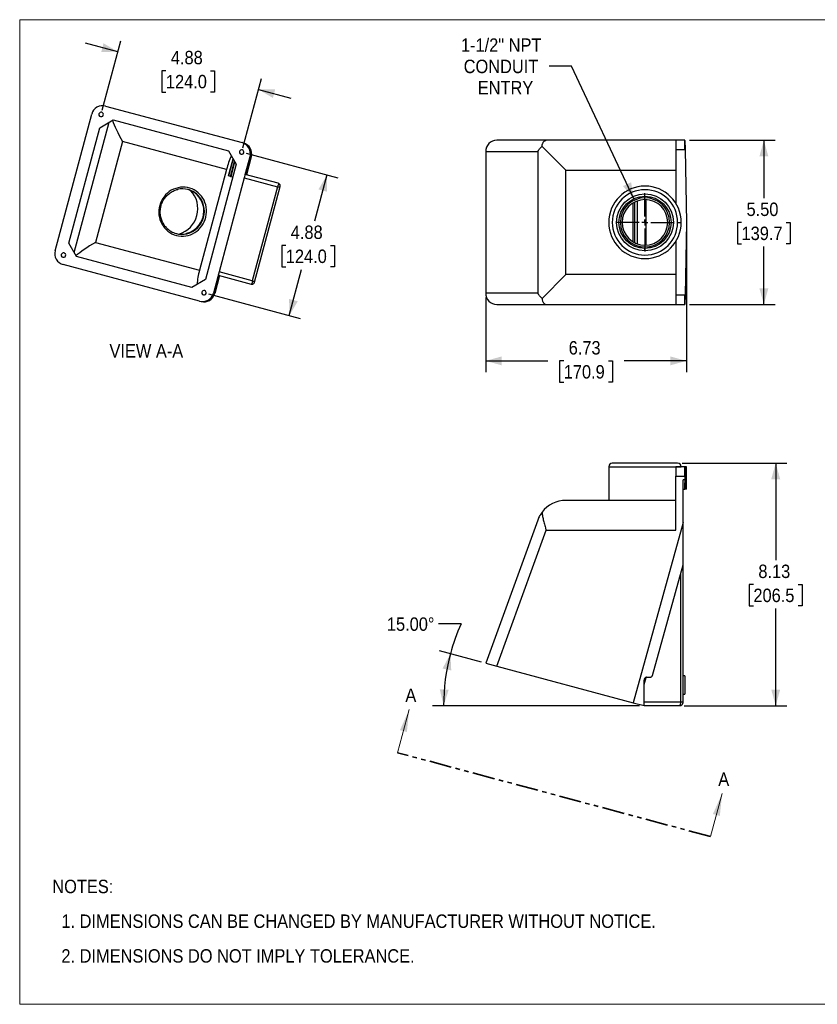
# Model space of a CAD drawing. Header units: inches. Extents: x 0 to 51, y 0 to 33.
# Tile 1 of 2: x 0 to 26.7, y 0 to 33. Entities that reach past the tile are written whole.
import ezdxf

# ---------------------------------------------------------------- set-up
doc = ezdxf.new("R2010")
doc.units = ezdxf.units.IN
doc.header["$LTSCALE"] = 3
doc.header["$MEASUREMENT"] = 0
for name, pattern in [('SLD-Center', [0.75, 0.6, -0.05, 0.05, -0.05]), ('SLD-Dashed', [0.2, 0.1, 0.1]), ('SLD-Phantom', [0.5, 0.25, -0.05, 0.05, -0.05, 0.05, -0.05]), ('SLD-Solid', [0])]:
    doc.linetypes.add(name, pattern=pattern)
doc.layers.add('CENTER', color=40, linetype='SLD-Center')
doc.layers.add('SLD-DEFPOINTS', color=7, linetype='Continuous')
doc.layers.add('DIMENSIONS', color=140, linetype='SLD-Solid', lineweight=25)
doc.layers.add('TEXT', color=140, linetype='SLD-Solid', lineweight=25)
doc.styles.add('SLDTEXTSTYLE0', font='GOTHIC.TTF', dxfattribs={"width": 0.913})
doc.dimstyles.new('SLDDIMSTYLE0', dxfattribs={"dimtxt": 0.45, "dimasz": 0.54, "dimexe": 0, "dimexo": 0.0625, "dimgap": 0.1125, "dimtad": 0, "dimtih": 1, "dimtoh": 1, "dimdec": 4, "dimlfac": 3, "dimzin": 4, "dimdsep": 46, "dimtxsty": 'SLDTEXTSTYLE0', "dimsah": 1, "dimcen": 0.09, "dimazin": 1, "dimtfac": 1, "dimtofl": 0, "dimtmove": 0, "dimatfit": 3, "dimfxl": 0, "dimfrac": 2, "dimtolj": 1, "dimtzin": 12, "dimarcsym": 0})
doc.dimstyles.new('SLDDIMSTYLE1', dxfattribs={"dimtxt": 0.45, "dimasz": 0.54, "dimexe": 0, "dimexo": 0.0625, "dimgap": 0.1125, "dimtad": 0, "dimtih": 1, "dimtoh": 1, "dimrnd": 1e-09, "dimzin": 12, "dimdsep": 46, "dimtxsty": 'SLDTEXTSTYLE0', "dimsah": 1, "dimcen": 0.09, "dimadec": 0, "dimazin": 3, "dimtfac": 1, "dimtofl": 0, "dimtmove": 0, "dimatfit": 3, "dimfxl": 0, "dimfrac": 2, "dimtolj": 1, "dimtzin": 12, "dimarcsym": 0})
doc.dimstyles.new('SLDDIMSTYLE3', dxfattribs={"dimtxt": 0.45, "dimasz": 0.54, "dimexe": 0, "dimexo": 0.0625, "dimgap": 0.1125, "dimtad": 0, "dimtih": 1, "dimtoh": 1, "dimrnd": 1e-09, "dimzin": 4, "dimdsep": 46, "dimtxsty": 'SLDTEXTSTYLE0', "dimsah": 1, "dimcen": 0.09, "dimadec": 0, "dimazin": 1, "dimtfac": 1, "dimtofl": 0, "dimtmove": 0, "dimatfit": 3, "dimfxl": 0, "dimfrac": 2, "dimtolj": 1, "dimtzin": 12, "dimarcsym": 0})
doc.dimstyles.new('SLDDIMSTYLE4', dxfattribs={"dimtxt": 0.45, "dimasz": 0.54, "dimexe": 0, "dimexo": 0.0625, "dimgap": 0.1125, "dimtad": 0, "dimtih": 1, "dimtoh": 1, "dimrnd": 1e-09, "dimzin": 12, "dimdsep": 46, "dimtxsty": 'SLDTEXTSTYLE0', "dimsah": 1, "dimcen": 0, "dimadec": 0, "dimazin": 3, "dimtfac": 1, "dimtofl": 0, "dimtmove": 0, "dimatfit": 3, "dimfxl": 0, "dimfrac": 2, "dimtolj": 1, "dimtzin": 12, "dimarcsym": 0})
doc.dimstyles.new('SLDDIMSTYLE5', dxfattribs={"dimtxt": 0.45, "dimasz": 0.54, "dimexe": 0, "dimexo": 0.0625, "dimgap": 0.1125, "dimtad": 0, "dimtih": 1, "dimtoh": 1, "dimrnd": 1e-09, "dimzin": 12, "dimdsep": 46, "dimtxsty": 'SLDTEXTSTYLE0', "dimsah": 1, "dimcen": 0.09, "dimadec": 0, "dimazin": 3, "dimtfac": 1, "dimtmove": 0, "dimatfit": 0, "dimfxl": 0, "dimfrac": 2, "dimtolj": 1, "dimtzin": 12, "dimarcsym": 0})

# ---------------------------------------------------------------- blocks, each defined once
blk = doc.blocks.new('Block2')
at = {"color": 7, "linetype": 'SLD-Solid', "lineweight": 18}
for p, q in [((51, 33), (0, 33)), ((0, 0), (0, 33)), ((51, 0), (51, 33)), ((51, 0), (0, 0))]:
    blk.add_line(p, q, dxfattribs=at)
blk = doc.blocks.new('SW_NOTE_0_2')
at = {"layer": 'TEXT', "color": 0, "char_height": 0.45, "attachment_point": 1, "style": 'SLDTEXTSTYLE0'}
for s, insert in [('NOTES:', (0, 0.575)), ('  1. DIMENSIONS CAN BE CHANGED BY MANUFACTURER WITHOUT NOTICE.', (0, -0.589)), ('  2. DIMENSIONS DO NOT IMPLY TOLERANCE.', (0, -1.753))]:
    blk.add_mtext(s, dxfattribs=dict(at, insert=insert))
blk = doc.blocks.new('_D')
at = {"layer": 'DIMENSIONS'}
for p, q in [((14.799, 12.75), (14.049, 12.75)), ((15.482, 11.471), (14.082, 11.846)), ((20.787, 10.009), (13.84, 10.009))]:
    blk.add_line(p, q, dxfattribs=at)
for start, end in [(155.9402, 165), (165, 180)]:
    blk.add_arc((20.937, 10.009), 6.722, start, end, dxfattribs=at)
for points in [[(14.444, 11.749), (14.179, 11.255), (14.471, 11.189)], [(14.215, 10.009), (14.386, 10.543), (14.086, 10.555)]]:
    blk.add_solid(points, dxfattribs=at)
at = {"layer": 'DIMENSIONS', "insert": (12.313, 12.968), "char_height": 0.45, "attachment_point": 1, "style": 'SLDTEXTSTYLE0'}
blk.add_mtext('15.00°', dxfattribs=at)
blk = doc.blocks.new('_D_1')
at = {"layer": 'DIMENSIONS'}
for p, q in [((22.212, 18.139), (25.726, 18.139)), ((25.351, 18.139), (25.351, 14.883)), ((24.603, 14.071), (24.465, 14.071)), ((24.465, 14.071), (24.465, 13.356)), ((26.099, 14.071), (26.236, 14.071)), ((26.236, 14.071), (26.236, 13.356)), ((24.465, 13.356), (24.603, 13.356)), ((25.351, 10.009), (25.351, 13.265)), ((26.236, 13.356), (26.099, 13.356)), ((22.277, 10.009), (25.726, 10.009))]:
    blk.add_line(p, q, dxfattribs=at)
for points in [[(25.351, 18.139), (25.201, 17.599), (25.501, 17.599)], [(25.351, 10.009), (25.501, 10.549), (25.201, 10.549)]]:
    blk.add_solid(points, dxfattribs=at)
at = {"layer": 'DIMENSIONS', "char_height": 0.45, "attachment_point": 1, "style": 'SLDTEXTSTYLE0'}
for s, insert in [('8.13', (24.769, 14.737)), ('206.5', (24.603, 13.931))]:
    blk.add_mtext(s, dxfattribs=dict(at, insert=insert))
blk = doc.blocks.new('SW_PROJECTIONARROW_0')
at = {"color": 0, "linetype": 'SLD-Dashed', "lineweight": 18}
for p, q in [((12.673, 8.432), (13.062, 9.881)), ((23.167, 5.621), (23.555, 7.07))]:
    blk.add_line(p, q, dxfattribs=at)
at = {"color": 0, "linetype": 'SLD-Phantom', "lineweight": 35}
blk.add_line((23.167, 5.621), (12.673, 8.432), dxfattribs=at)
at = {"color": 0, "linetype": 'SLD-Solid', "lineweight": 25}
for points in [[(13.062, 9.881), (12.752, 9.188), (12.983, 9.126)], [(23.555, 7.07), (23.245, 6.376), (23.477, 6.314)]]:
    blk.add_solid(points, dxfattribs=at)
at = {"color": 0, "linetype": 'SLD-Solid', "lineweight": 25, "char_height": 0.45, "attachment_point": 1, "style": 'SLDTEXTSTYLE0'}
for insert in [(12.932, 10.584), (23.425, 7.772)]:
    blk.add_mtext('A', dxfattribs=dict(at, insert=insert))
blk = doc.blocks.new('_D_5')
at = {"layer": 'DIMENSIONS'}
for p, q in [((22.355, 26.057), (22.355, 21.19)), ((15.627, 23.687), (15.627, 21.19)), ((15.627, 21.565), (17.711, 21.565)), ((18.243, 21.562), (18.106, 21.562)), ((18.106, 21.562), (18.106, 20.847)), ((19.739, 21.562), (19.876, 21.562)), ((19.876, 21.562), (19.876, 20.847)), ((22.355, 21.565), (20.271, 21.565)), ((18.106, 20.847), (18.243, 20.847)), ((19.876, 20.847), (19.739, 20.847))]:
    blk.add_line(p, q, dxfattribs=at)
for points in [[(15.627, 21.565), (16.167, 21.415), (16.167, 21.715)], [(22.355, 21.565), (21.815, 21.715), (21.815, 21.415)]]:
    blk.add_solid(points, dxfattribs=at)
at = {"layer": 'DIMENSIONS', "char_height": 0.45, "attachment_point": 1, "style": 'SLDTEXTSTYLE0'}
for s, insert in [('6.73', (18.409, 22.228)), ('170.9', (18.243, 21.422))]:
    blk.add_mtext(s, dxfattribs=dict(at, insert=insert))
blk = doc.blocks.new('_D_6')
at = {"layer": 'DIMENSIONS'}
for p, q in [((22.457, 28.957), (25.329, 28.957)), ((24.954, 28.957), (24.954, 27.016)), ((24.205, 26.203), (24.068, 26.203)), ((24.068, 26.203), (24.068, 25.489)), ((25.702, 26.203), (25.839, 26.203)), ((25.839, 26.203), (25.839, 25.489)), ((24.068, 25.489), (24.205, 25.489)), ((25.839, 25.489), (25.702, 25.489)), ((24.954, 23.457), (24.954, 25.398)), ((22.457, 23.457), (25.329, 23.457))]:
    blk.add_line(p, q, dxfattribs=at)
for points in [[(24.954, 28.957), (24.804, 28.417), (25.104, 28.417)], [(24.954, 23.457), (25.104, 23.997), (24.804, 23.997)]]:
    blk.add_solid(points, dxfattribs=at)
at = {"layer": 'DIMENSIONS', "char_height": 0.45, "attachment_point": 1, "style": 'SLDTEXTSTYLE0'}
for s, insert in [('5.50', (24.372, 26.87)), ('139.7', (24.205, 26.064))]:
    blk.add_mtext(s, dxfattribs=dict(at, insert=insert))
blk = doc.blocks.new('_D_7')
at = {"layer": 'DIMENSIONS'}
for p, q in [((18.507, 31.442), (17.759, 31.442)), ((20.595, 26.999), (18.507, 31.442))]:
    blk.add_line(p, q, dxfattribs=at)
blk.add_solid([(20.595, 26.999), (20.501, 27.551), (20.229, 27.424)], dxfattribs=at)
at = {"layer": 'DIMENSIONS', "char_height": 0.45, "attachment_point": 1, "style": 'SLDTEXTSTYLE0'}
for s, insert in [('1-1/2" NPT', (14.797, 32.374)), ('CONDUIT', (14.888, 31.659)), ('ENTRY', (15.36, 30.945))]:
    blk.add_mtext(s, dxfattribs=dict(at, insert=insert))
blk = doc.blocks.new('SW_CENTERMARKSYMBOL_2')
at = {"layer": 'CENTER', "color": 0}
for p, q in [((0, 0.2), (0, 0.975)), ((-0.2, 0), (-0.975, 0)), ((0, 0), (-0.1, 0)), ((0, 0), (0, 0.1)), ((0, 0), (0, -0.1)), ((0, 0), (0.1, 0)), ((0.2, 0), (0.975, 0)), ((0, -0.2), (0, -0.975))]:
    blk.add_line(p, q, dxfattribs=at)
blk = doc.blocks.new('_D_8')
at = {"layer": 'DIMENSIONS'}
for p, q in [((3.294, 31.925), (2.207, 32.216)), ((2.77, 29.969), (3.391, 32.287)), ((4.903, 31.29), (4.766, 31.29)), ((4.766, 31.29), (4.766, 30.575)), ((6.399, 31.29), (6.536, 31.29)), ((6.536, 31.29), (6.536, 30.575)), ((7.484, 28.706), (8.105, 31.024)), ((4.766, 30.575), (4.903, 30.575)), ((6.536, 30.575), (6.399, 30.575)), ((8.008, 30.662), (9.095, 30.37))]:
    blk.add_line(p, q, dxfattribs=at)
for points in [[(3.294, 31.925), (2.811, 32.209), (2.734, 31.92)], [(8.008, 30.662), (8.491, 30.377), (8.568, 30.667)]]:
    blk.add_solid(points, dxfattribs=at)
at = {"layer": 'DIMENSIONS', "char_height": 0.45, "attachment_point": 1, "style": 'SLDTEXTSTYLE0'}
for s, insert in [('4.88', (5.069, 31.956)), ('124.0', (4.903, 31.15))]:
    blk.add_mtext(s, dxfattribs=dict(at, insert=insert))
blk = doc.blocks.new('_D_9')
at = {"layer": 'DIMENSIONS'}
for p, q in [((7.59, 28.522), (10.665, 27.698)), ((10.303, 27.795), (9.889, 26.247)), ((8.924, 25.435), (8.786, 25.435)), ((8.786, 25.435), (8.786, 24.72)), ((10.42, 25.435), (10.557, 25.435)), ((10.557, 25.435), (10.557, 24.72)), ((8.786, 24.72), (8.924, 24.72)), ((9.04, 23.081), (9.455, 24.629)), ((10.557, 24.72), (10.42, 24.72)), ((6.327, 23.808), (9.402, 22.984))]:
    blk.add_line(p, q, dxfattribs=at)
for points in [[(10.303, 27.795), (10.019, 27.312), (10.308, 27.234)], [(9.04, 23.081), (9.325, 23.564), (9.035, 23.642)]]:
    blk.add_solid(points, dxfattribs=at)
at = {"layer": 'DIMENSIONS', "char_height": 0.45, "attachment_point": 1, "style": 'SLDTEXTSTYLE0'}
for s, insert in [('4.88', (9.09, 26.101)), ('124.0', (8.924, 25.295))]:
    blk.add_mtext(s, dxfattribs=dict(at, insert=insert))

msp = doc.modelspace()

# ---------------------------------------------------------------- linework, layer by layer
for p, q in [((2.881088, 30.104548), (7.455568, 28.87882)), ((1.187481, 25.257735), (2.414283, 29.836223)), ((1.649312, 25.513091), (2.685572, 29.380479)), ((1.829197, 25.20152), (2.997147, 29.560367)), ((2.685572, 29.380479), (3.138728, 29.642109)), ((3.138728, 29.642109), (6.999661, 28.607575)), ((3.443521, 28.918568), (2.537655, 25.537828)), ((6.93629, 27.982684), (3.443521, 28.918568)), ((7.509652, 28.864328), (7.455568, 28.87882)), ((7.651714, 28.756695), (7.652262, 28.758741)), ((17.653821, 28.956933), (15.995603, 28.956933)), ((17.515871, 28.754674), (18.313611, 27.956933)), ((21.997149, 28.956933), (17.653821, 28.956933)), ((21.997149, 28.956933), (21.997149, 28.646933)), ((22.307149, 28.956933), (21.997149, 28.956933)), ((22.30714, 28.646933), (22.307141, 28.956469)), ((22.307149, 28.956469), (22.307149, 28.956933)), ((22.307149, 28.956469), (22.312552, 28.646933)), ((6.999661, 28.607575), (7.26129, 28.154419)), ((7.563816, 27.814539), (7.724284, 28.413413)), ((7.572909, 27.812102), (7.733376, 28.410976)), ((7.76653, 28.402093), (7.606062, 27.803219)), ((7.724312, 28.634869), (7.721662, 28.624978)), ((7.733376, 28.410976), (7.76653, 28.402093)), ((15.627149, 28.576933), (17.373919, 28.576933)), ((15.627149, 28.576933), (15.627149, 23.836933)), ((17.373919, 28.576933), (17.373919, 23.836933)), ((21.997149, 28.646933), (22.30714, 28.646933)), ((21.997149, 28.646933), (21.997149, 26.85139)), ((22.30714, 28.646933), (22.312552, 28.646933)), ((22.312552, 28.646933), (22.355142, 26.206933)), ((7.26129, 28.154419), (6.226064, 24.2909)), ((7.155886, 28.336985), (7.003425, 27.767993)), ((7.006387, 27.767199), (7.158054, 28.333229)), ((7.074425, 27.748968), (7.207862, 28.24696)), ((7.090109, 27.744766), (7.219343, 28.227075)), ((6.93629, 27.982684), (6.030423, 24.601943)), ((7.003425, 27.767993), (7.006387, 27.767199)), ((7.074425, 27.748968), (7.006387, 27.767199)), ((7.074425, 27.748968), (7.090109, 27.744766)), ((7.090109, 27.744766), (7.14741, 27.729412)), ((7.563815, 27.814539), (7.532757, 27.698628)), ((8.672091, 27.517577), (7.563815, 27.814539)), ((18.313611, 27.956933), (21.997149, 27.956933)), ((18.313611, 24.456933), (18.313611, 27.956933)), ((7.532757, 27.698628), (6.689007, 24.54971)), ((7.532757, 27.698628), (8.643042, 27.401128)), ((8.643042, 27.401128), (7.799292, 24.25221)), ((7.876929, 24.19831), (8.737227, 27.408987)), ((8.688787, 27.509203), (8.672091, 27.517577)), ((4.696637, 26.771064), (4.739592, 26.759554)), ((20.569919, 25.553149), (20.569919, 26.860717)), ((20.61133, 26.884146), (20.61133, 25.529719)), ((20.721557, 25.482426), (20.721557, 26.931439)), ((21.001676, 25.442712), (21.001676, 26.971153)), ((20.202149, 26.206933), (20.142149, 26.206933)), ((22.062149, 26.206933), (22.182149, 26.206933)), ((22.355142, 26.206933), (22.312552, 23.766933)), ((1.908109, 25.06484), (1.649312, 25.513091)), ((2.537655, 25.537828), (6.030423, 24.601943)), ((21.997149, 25.562476), (21.997149, 23.766933)), ((20.967149, 25.251933), (20.967149, 25.331933)), ((6.032063, 23.566228), (1.457584, 24.791956)), ((5.772903, 24.029272), (1.908109, 25.06484)), ((6.689007, 24.54971), (6.497481, 23.834924)), ((6.700195, 24.422478), (6.539728, 23.823604)), ((6.659023, 24.433511), (7.766224, 24.136837)), ((7.799292, 24.25221), (6.689007, 24.54971)), ((18.313611, 24.456933), (17.515871, 23.659192)), ((21.997149, 24.456933), (18.313611, 24.456933)), ((6.226064, 24.2909), (5.772903, 24.029272)), ((7.766224, 24.136837), (7.784393, 24.135769)), ((7.877231, 24.201457), (7.877161, 24.201903)), ((6.539728, 23.823604), (6.497481, 23.834924)), ((17.373919, 23.836933), (15.627149, 23.836933)), ((21.997149, 23.766933), (21.997149, 23.456933)), ((22.30714, 23.766933), (21.997149, 23.766933)), ((22.307141, 23.456933), (22.30714, 23.766933)), ((22.30714, 23.766933), (22.312552, 23.766933)), ((22.312552, 23.766933), (22.307149, 23.457397)), ((6.032063, 23.566228), (6.086148, 23.551736)), ((15.995603, 23.456933), (17.653821, 23.456933)), ((17.653821, 23.456933), (21.997149, 23.456933)), ((21.997149, 23.456933), (22.307145, 23.456933)), ((22.307149, 23.456933), (22.307149, 23.457397)), ((19.752149, 18.019243), (19.752149, 16.889243)), ((19.752149, 18.019243), (22.182149, 18.019243)), ((22.062149, 18.139243), (19.872149, 18.139243)), ((21.997149, 18.009243), (21.997149, 17.699243)), ((22.30714, 18.009243), (21.997149, 18.009243)), ((22.182149, 18.009243), (22.182149, 18.019243)), ((22.30714, 18.009243), (22.312552, 18.009243)), ((22.355142, 18.009243), (22.312552, 18.009243)), ((22.355142, 17.269243), (22.355142, 18.009243)), ((21.997149, 15.889243), (21.997149, 17.699243)), ((21.997149, 17.699243), (22.307145, 17.699243)), ((22.307149, 17.579243), (22.247149, 17.579243)), ((22.247149, 16.150158), (22.247149, 17.579243)), ((22.307149, 17.699243), (22.307149, 17.716204)), ((22.307149, 17.699243), (22.307149, 17.579243)), ((22.307149, 17.562447), (22.307149, 17.579243)), ((22.247149, 17.269243), (22.30714, 17.269243)), ((22.30714, 17.269243), (22.30714, 17.269243)), ((22.312152, 17.269243), (22.30714, 17.269243)), ((22.355142, 17.269243), (22.312152, 17.269243)), ((21.997149, 16.889243), (18.313611, 16.889243)), ((17.373919, 16.231263), (15.627149, 11.432054)), ((15.995603, 11.333327), (17.653821, 15.889243)), ((17.653821, 15.889243), (21.997149, 15.889243)), ((22.247149, 16.150158), (20.570083, 10.107598)), ((22.247149, 14.729243), (22.247149, 16.150158)), ((21.219113, 11.025174), (22.247149, 14.729243)), ((22.247149, 10.129243), (22.247149, 14.729243)), ((22.157149, 14.404969), (22.157149, 10.129243)), ((15.627149, 11.432054), (15.995603, 11.333327)), ((15.995603, 11.333327), (20.570083, 10.107598)), ((20.937149, 10.719702), (21.002692, 10.955857)), ((21.027149, 10.959243), (21.132391, 10.959243)), ((22.307149, 11.009243), (22.247149, 11.009243)), ((22.307149, 11.009243), (22.307149, 10.389243)), ((20.937149, 10.009244), (20.937149, 10.869243)), ((22.247149, 10.389243), (22.307149, 10.389243)), ((20.570083, 10.107598), (20.937149, 10.009243)), ((22.157149, 10.129243), (20.937149, 10.129243)), ((20.937149, 10.009243), (22.127149, 10.009243))]:
    msp.add_line(p, q)
at = {"flags": 128}
for points in [[(5.252847, 25.767925), (5.330966, 25.751282), (5.410446, 25.742811), (5.490487, 25.742596), (5.570287, 25.75064), (5.649042, 25.766862), (5.725963, 25.791099), (5.800276, 25.823107), (5.871235, 25.862565), (5.938128, 25.909077), (6.000282, 25.962175), (6.057074, 26.021327), (6.107932, 26.085937), (6.152346, 26.155358), (6.18987, 26.228891), (6.220127, 26.305798), (6.242813, 26.385307), (6.2577, 26.466619), (6.264639, 26.548917), (6.26356, 26.631375), (6.254473, 26.713164), (6.23747, 26.793464), (6.212723, 26.871466), (6.180478, 26.946389), (6.141061, 27.017479), (6.094867, 27.084022), (6.04236, 27.14535), (5.984068, 27.200846), (5.920576, 27.249955), (5.852522, 27.292181), (5.780589, 27.327102), (5.7055, 27.354366), (5.628009, 27.373699), (5.548894, 27.384907), (5.468951, 27.387879), (5.388982, 27.382583), (5.30979, 27.369073), (5.232171, 27.347485), (5.156904, 27.318035), (5.084746, 27.28102), (5.01642, 27.236811), (4.952615, 27.185852), (4.89397, 27.128655), (4.841074, 27.065795), (4.794459, 26.997902), (4.754593, 26.92566), (4.721876, 26.849793), (4.696637, 26.771064)], [(22.307141, 17.699243), (22.307141, 17.753074), (22.307141, 17.80527), (22.307141, 17.854243), (22.307141, 17.898507), (22.307141, 17.936717), (22.307141, 17.967711), (22.307141, 17.990548), (22.30714, 18.004534), (22.30714, 18.009243)], [(22.30714, 17.269243), (22.30714, 17.272877), (22.30714, 17.283695), (22.307141, 17.301441), (22.307141, 17.325701), (22.307141, 17.355906), (22.307141, 17.391346), (22.307141, 17.431193), (22.307141, 17.47451)], [(22.30714, 17.269243), (22.30714, 17.275886), (22.307141, 17.288783), (22.307141, 17.307669), (22.307141, 17.332155), (22.307141, 17.361736), (22.307141, 17.395804), (22.307141, 17.433655), (22.307141, 17.47451)]]:
    msp.add_lwpolyline(points, dxfattribs=at)
for radius in [0.955, 0.875]:
    msp.add_circle((20.967149, 26.206933), radius)
for centre, radius, start, end in [((2.731235, 29.823765), 0.075, 165, 345), ((2.731235, 29.823765), 0.075, 345, 165), ((9.484111, 27.318786), 2.632899, 154.9212403, 165.3949388), ((7.444953, 28.560728), 0.075, 165, 345), ((7.444953, 28.560728), 0.075, 345, 165), ((20.967149, 26.206933), 1.215, 0, 180), ((5.463845, 26.61267), 0.719429, 75.0558559, 103.4815692), ((5.085582, 26.666846), 0.888988, 286.5957446, 43.4042554), ((5.399377, 26.582868), 0.776363, 284.3178707, 44.5986597), ((5.416877, 26.578179), 0.776363, 284.3178707, 44.5986597), ((5.445001, 26.617697), 0.719458, 45.1747965, 74.2240689), ((5.462572, 26.613101), 0.719342, 45.1736527, 74.9490899), ((20.967149, 26.206933), 1.095, 0, 180), ((5.4754, 26.547094), 0.810329, 163.9549114, 254.059143), ((20.967149, 26.206933), 0.825, 90, 180), ((20.967149, 26.206933), 0.825, 180, 90), ((20.967149, 26.206933), 0.765, 90, 180), ((20.967149, 26.206933), 0.765, 270, 90), ((20.967149, 26.206933), 1.215, 180, 0), ((20.967149, 26.206933), 1.095, 180, 0), ((20.967149, 26.206933), 0.765, 180, 270), ((5.440927, 26.525975), 0.720899, 223.1123579, 254.9203227), ((5.421389, 26.529849), 0.719593, 255.7814282, 283.663669), ((5.438906, 26.525042), 0.719475, 255.0564058, 283.664571), ((1.468198, 25.110047), 0.075, 165, 345), ((1.468198, 25.110047), 0.075, 345, 165), ((8.479898, 23.918916), 2.542923, 164.419055, 175.2606949), ((6.181916, 23.84701), 0.075, 165, 345), ((6.181916, 23.84701), 0.075, 345, 165), ((19.872149, 18.019243), 0.12, 90, 180), ((22.062149, 18.019243), 0.12, 0, 90), ((25.367548, 17.629243), 3.056758, 177.5156458, 182.4843543), ((19.259778, 17.629243), 3.056758, 357.5156458, 2.4843543), ((18.313611, 15.889243), 1, 90, 142.9148906)]:
    msp.add_arc(centre, radius, start, end)
for centre, major_axis, ratio, start_param, end_param in [((2.782737, 29.737496), (-0.368454, 0.098727), 0.996194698, 4.71238898, 6.283185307), ((3.646021, 28.864309), (-0.567856, 0.983556), 0.131652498, 0.615577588, 1.439896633), ((7.357217, 28.511768), (0.367066, -0.098355), 0.999960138, 0, 1.570796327), ((7.411301, 28.497276), (0.098351, 0.367052), 0.967789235, 4.71238898, 6.283185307), ((7.369054, 28.508596), (0.098351, 0.367052), 0.967789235, 4.71238898, 5.877381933), ((7.36484, 28.509725), (0.367947, -0.098591), 0.997567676, 0.597939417, 0.976853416), ((15.995603, 28.576933), (0, 0.38), 0.969615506, 0, 1.570796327), ((2.740155, 25.483568), (0.983556, 0.567856), 0.131652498, 1.701696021, 2.530136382), ((1.555935, 25.159008), (-0.368454, 0.098727), 0.996194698, 0, 1.570796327), ((6.690081, 24.549422), (0.031058, 0.115911), 0.009266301, 1.570796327, 3.141592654), ((6.130415, 23.93328), (0.367066, -0.098355), 0.999960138, 4.71238898, 6.283185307), ((6.184499, 23.918788), (0.098351, 0.367052), 0.967789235, 3.141592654, 4.71238898), ((15.995603, 23.836933), (0, 0.38), 0.969615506, 1.570796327, 3.141592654), ((22.312552, 17.699243), (0, 0.31), 0.017455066, 0, 1.516057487), ((22.312552, 17.579243), (0, 0.31), 0.017455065, 1.62500534, 1.915421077), ((22.312572, 17.57944), (0, 0.311129), 0.017455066, 1.914789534, 3.064146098)]:
    msp.add_ellipse(centre, major_axis=major_axis, ratio=ratio, start_param=start_param, end_param=end_param)
for points, knots in [([(7.597534, 28.810017), (7.59737, 28.81014), (7.596452, 28.810821), (7.598207, 28.809417), (7.599647, 28.808264)], [0, 0, 0, 0, 0.179150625, 1, 1, 1, 1]), ([(7.652262, 28.758741), (7.646852, 28.764958), (7.641454, 28.770746), (7.630839, 28.781488), (7.625605, 28.786448), (7.618532, 28.792838), (7.616284, 28.794815), (7.612042, 28.798465), (7.610035, 28.800148), (7.604646, 28.804587), (7.601825, 28.806798), (7.599888, 28.808287)], [0, 0, 0, 0, 0.25, 0.25, 0.5, 0.5, 0.625, 0.625, 0.75, 0.75, 1, 1, 1, 1]), ([(17.373919, 28.576933), (17.376018, 28.580717), (17.37821, 28.584569), (17.38266, 28.592198), (17.389489, 28.603627), (17.396782, 28.615007), (17.411986, 28.637686), (17.422944, 28.652699), (17.45833, 28.697305), (17.485243, 28.726475), (17.515871, 28.754674)], [0, 0, 0, 0, 0.0625, 0.0625, 0.125, 0.25, 0.25, 0.5, 0.5, 1, 1, 1, 1]), ([(17.515871, 28.754674), (17.518613, 28.788259), (17.524969, 28.817455), (17.538071, 28.855262), (17.543046, 28.866859), (17.554018, 28.888057), (17.560033, 28.89767), (17.579048, 28.923095), (17.59308, 28.935701), (17.615249, 28.948402), (17.622829, 28.951594), (17.634391, 28.954799), (17.638265, 28.955599), (17.644091, 28.956399), (17.646036, 28.9566), (17.649928, 28.956866), (17.651895, 28.956933), (17.653821, 28.956933)], [0, 0, 0, 0, 0.25, 0.25, 0.375, 0.375, 0.5, 0.5, 0.75, 0.75, 0.875, 0.875, 0.9375, 0.9375, 0.96875, 0.96875, 1, 1, 1, 1]), ([(7.724312, 28.634869), (7.731053, 28.615647), (7.736053, 28.59656), (7.743102, 28.558328), (7.745126, 28.539078), (7.746332, 28.501555), (7.745555, 28.483137), (7.742456, 28.455848), (7.741098, 28.44681), (7.737731, 28.428825), (7.735704, 28.419817), (7.733376, 28.410976)], [0, 0, 0, 0, 0.25, 0.25, 0.5, 0.5, 0.75, 0.75, 0.875, 0.875, 1, 1, 1, 1]), ([(8.672091, 27.517577), (8.674335, 27.516976), (8.677823, 27.513939), (8.680481, 27.500891), (8.674368, 27.466916), (8.656293, 27.425455), (8.643042, 27.401128)], [0, 0, 0, 0, 0.224399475, 0.448798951, 0.897597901, 1.570796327, 1.570796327, 1.570796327, 1.570796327]), ([(8.643042, 27.401128), (8.652579, 27.401068), (8.670406, 27.400956), (8.697052, 27.401352), (8.717643, 27.402507), (8.729818, 27.403837), (8.736109, 27.404838), (8.7351, 27.405555), (8.734835, 27.405744)], [0, 0, 0, 0, 0.1951737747, 0.364829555, 0.6267154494, 0.7879854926, 0.944151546, 1, 1, 1, 1]), ([(8.736168, 27.405705), (8.737758, 27.414431), (8.741178, 27.433193), (8.735161, 27.463034), (8.718116, 27.492295), (8.698254, 27.50492), (8.687979, 27.511451)], [0, 0, 0, 0, 0.208514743, 0.448354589, 0.714625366, 1, 1, 1, 1]), ([(4.740417, 26.759349), (4.742826, 26.76915), (4.751187, 26.803171), (4.772601, 26.859359), (4.804231, 26.92709), (4.842464, 26.99128), (4.8864, 27.05146), (4.935763, 27.107017), (4.990041, 27.157439), (5.048734, 27.202221), (5.111263, 27.241017), (5.177097, 27.273154), (5.239506, 27.297199), (5.280511, 27.307252), (5.297987, 27.311537)], [0, 0, 0, 0, 0.036274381, 0.125919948, 0.215563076, 0.30520924, 0.394864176, 0.484533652, 0.574223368, 0.663938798, 0.753684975, 0.843466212, 0.933285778, 1, 1, 1, 1]), ([(5.950215, 27.128386), (5.953922, 27.124972), (5.975456, 27.105141), (6.009973, 27.06367), (6.052916, 27.004367), (6.089506, 26.940476), (6.119924, 26.873204), (6.143738, 26.803037), (6.160763, 26.730691), (6.17082, 26.65685), (6.173854, 26.582214), (6.169699, 26.507535), (6.159997, 26.440834), (6.149832, 26.39971), (6.145652, 26.382801)], [0, 0, 0, 0, 0.01910285, 0.110958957, 0.202778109, 0.294558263, 0.386299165, 0.478002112, 0.569669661, 0.661305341, 0.752913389, 0.844498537, 0.93606586, 1, 1, 1, 1]), ([(4.918743, 26.029778), (4.902539, 26.047887), (4.870119, 26.084119), (4.828405, 26.144513), (4.792281, 26.208616), (4.762571, 26.276261), (4.739436, 26.346672), (4.723121, 26.419208), (4.713797, 26.493159), (4.711451, 26.567846), (4.716486, 26.642454), (4.725946, 26.706642), (4.736484, 26.745026), (4.740417, 26.759349)], [0, 0, 0, 0, 0.094452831, 0.188977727, 0.283462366, 0.377906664, 0.472312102, 0.566681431, 0.661018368, 0.755327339, 0.849613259, 0.943881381, 1, 1, 1, 1]), ([(6.145652, 26.382801), (6.142196, 26.370611), (6.13194, 26.334438), (6.109852, 26.275832), (6.077313, 26.208502), (6.038534, 26.144681), (5.994003, 26.084955), (5.944116, 26.029902), (5.889357, 25.980037), (5.830242, 25.935863), (5.767353, 25.897697), (5.701208, 25.866293), (5.641694, 25.843869), (5.60379, 25.83491), (5.589455, 25.831522)], [0, 0, 0, 0, 0.045681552, 0.135552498, 0.225448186, 0.315347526, 0.405256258, 0.495180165, 0.585124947, 0.67509606, 0.765098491, 0.855136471, 0.945213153, 1, 1, 1, 1]), ([(7.799292, 24.25221), (7.798833, 24.233747), (7.795866, 24.197386), (7.786155, 24.155273), (7.775278, 24.137524), (7.768468, 24.136236), (7.766224, 24.136837)], [0, 0, 0, 0, 0.448798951, 0.897597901, 1.346396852, 1.570796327, 1.570796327, 1.570796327, 1.570796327]), ([(7.783068, 24.134149), (7.789219, 24.134049), (7.801369, 24.133853), (7.824131, 24.139123), (7.847967, 24.152609), (7.868186, 24.175464), (7.874655, 24.193365), (7.877658, 24.201678)], [0, 0, 0, 0, 0.145195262, 0.286786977, 0.552949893, 0.792389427, 1, 1, 1, 1]), ([(7.877161, 24.201903), (7.877183, 24.202129), (7.877314, 24.203423), (7.866092, 24.211936), (7.838795, 24.229452), (7.812495, 24.244604), (7.799292, 24.25221)], [0, 0, 0, 0, 0.06529504, 0.373626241, 0.68555397, 1, 1, 1, 1]), ([(17.515871, 23.659192), (17.485181, 23.687448), (17.458253, 23.716647), (17.422878, 23.761254), (17.411929, 23.77626), (17.396744, 23.798917), (17.39189, 23.806494), (17.384917, 23.81789), (17.382644, 23.821694), (17.378202, 23.82931), (17.376019, 23.833148), (17.373919, 23.836933)], [0, 0, 0, 0, 0.5, 0.5, 0.75, 0.75, 0.875, 0.875, 0.9375, 0.9375, 1, 1, 1, 1]), ([(17.515871, 23.659192), (17.518613, 23.625607), (17.524969, 23.596411), (17.538071, 23.558603), (17.543046, 23.547007), (17.554018, 23.525809), (17.560033, 23.516195), (17.579048, 23.490771), (17.59308, 23.478164), (17.615249, 23.465464), (17.622829, 23.462272), (17.634391, 23.459067), (17.638265, 23.458267), (17.644091, 23.457466), (17.646036, 23.457266), (17.649928, 23.456999), (17.651895, 23.456933), (17.653821, 23.456933)], [0, 0, 0, 0, 0.25, 0.25, 0.375, 0.375, 0.5, 0.5, 0.75, 0.75, 0.875, 0.875, 0.9375, 0.9375, 0.96875, 0.96875, 1, 1, 1, 1]), ([(17.515871, 16.492244), (17.485181, 16.451643), (17.458253, 16.409635), (17.422878, 16.344442), (17.411929, 16.322345), (17.396744, 16.288627), (17.39189, 16.277291), (17.384917, 16.26014), (17.382644, 16.254398), (17.378202, 16.242865), (17.376019, 16.237033), (17.373919, 16.231263)], [0, 0, 0, 0, 0.5, 0.5, 0.75, 0.75, 0.875, 0.875, 0.9375, 0.9375, 1, 1, 1, 1]), ([(17.515871, 16.492244), (17.518613, 16.447812), (17.524969, 16.401542), (17.538071, 16.329404), (17.543046, 16.3049), (17.554018, 16.254954), (17.560033, 16.229447), (17.579048, 16.152746), (17.59308, 16.100995), (17.615249, 16.022266), (17.622829, 15.995839), (17.634391, 15.955893), (17.638265, 15.942571), (17.644091, 15.922577), (17.646036, 15.91591), (17.649928, 15.902573), (17.651895, 15.895839), (17.653821, 15.889243)], [0, 0, 0, 0, 0.25, 0.25, 0.375, 0.375, 0.5, 0.5, 0.75, 0.75, 0.875, 0.875, 0.9375, 0.9375, 0.96875, 0.96875, 1, 1, 1, 1]), ([(21.027149, 10.959243), (21.021924, 10.959243), (21.016649, 10.958791), (21.006029, 10.956896), (21.000645, 10.955439), (20.990021, 10.951424), (20.984878, 10.948911), (20.974988, 10.942816), (20.970185, 10.939181), (20.961371, 10.930964), (20.957384, 10.926428), (20.950297, 10.916477), (20.947195, 10.911019), (20.939779, 10.894103), (20.937149, 10.881672), (20.937149, 10.869243)], [0, 0, 0, 0, 0.125, 0.125, 0.25, 0.25, 0.375, 0.375, 0.5, 0.5, 0.625, 0.625, 0.75, 0.75, 1, 1, 1, 1]), ([(21.132391, 10.959243), (21.144282, 10.959243), (21.155007, 10.961522), (21.174283, 10.968921), (21.18286, 10.974128), (21.197371, 10.986259), (21.203392, 10.993212), (21.210646, 11.004563), (21.212766, 11.008504), (21.216401, 11.016651), (21.217923, 11.020887), (21.219113, 11.025174)], [0, 0, 0, 0, 0.25, 0.25, 0.5, 0.5, 0.75, 0.75, 0.875, 0.875, 1, 1, 1, 1]), ([(22.157149, 10.129243), (22.157149, 10.120267), (22.156642, 10.102319), (22.153663, 10.068235), (22.145063, 10.024975), (22.133881, 10.009243), (22.127149, 10.009243)], [0, 0, 0, 0, 0.224399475, 0.448798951, 0.897597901, 1.570796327, 1.570796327, 1.570796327, 1.570796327]), ([(22.127149, 10.009243), (22.154077, 10.009243), (22.198803, 10.024975), (22.233203, 10.068235), (22.245119, 10.102319), (22.247149, 10.120267), (22.247149, 10.129243)], [0, 0, 0, 0, 0.673198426, 1.121997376, 1.346396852, 1.570796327, 1.570796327, 1.570796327, 1.570796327]), ([(22.247149, 10.129243), (22.247149, 10.129243), (22.230684, 10.129243), (22.184077, 10.129243), (22.157149, 10.129243)], [0, 0, 0, 0, 0.428571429, 1, 1, 1, 1])]:
    msp.add_open_spline(points, degree=3, knots=knots)

# ---------------------------------------------------------------- block references
at = {"color": 7, "linetype": 'SLD-Solid', "lineweight": 25}
msp.add_blockref('SW_PROJECTIONARROW_0', (0, 0), dxfattribs=at)
at = {"layer": 'CENTER'}
msp.add_blockref('SW_CENTERMARKSYMBOL_2', (20.967149, 26.206933), dxfattribs=at)
at = {"layer": 'SLD-DEFPOINTS'}
msp.add_blockref('Block2', (0, 0), dxfattribs=at)
at = {"layer": 'TEXT'}
msp.add_blockref('SW_NOTE_0_2', (1.093854, 3.6), dxfattribs=at)

# ---------------------------------------------------------------- texts
at = {"layer": 'TEXT', "insert": (4.246955, 22.125059), "char_height": 0.45, "attachment_point": 2, "style": 'SLDTEXTSTYLE0'}
msp.add_mtext('VIEW A-A', dxfattribs=at)

# ---------------------------------------------------------------- dimensions: what is measured, and where the dimension line sits
at = {"layer": 'DIMENSIONS'}
dim = msp.add_diameter_dim_2p(p1=(21.339384, 25.415058), p2=(20.594915, 26.998808), text='1-1/2" NPT\\PCONDUIT\\PENTRY', dimstyle='SLDDIMSTYLE4', override={"dimpost": '<>'}, dxfattribs=at)
dim.commit()
dim.dimension.update_dxf_attribs({"geometry": '_D_7', "text_midpoint": (16.22994, 31.441603), "dimtype": 163})
for base, p1, p2, angle, dimstyle, picture, middle in [((3.294166, 31.924651), (7.444953, 28.560728), (2.731235, 29.823765), 345, 'SLDDIMSTYLE5', '_D_8', (5.651025, 31.293133)), ((24.953568, 28.956933), (22.307145, 23.456933), (22.307149, 28.956933), 90, 'SLDDIMSTYLE3', '_D_6', (24.953568, 26.206933)), ((9.040189, 23.081138), (7.444953, 28.560728), (6.181916, 23.84701), 75, 'SLDDIMSTYLE1', '_D_9', (9.671708, 25.437997)), ((25.350703, 18.139243), (22.127149, 10.009243), (22.062149, 18.139243), 90, 'SLDDIMSTYLE1', '_D_1', (25.350703, 14.074243))]:
    dim = msp.add_linear_dim(base=base, p1=p1, p2=p2, angle=angle, dimstyle=dimstyle, dxfattribs=at)
    dim.commit()
    dim.dimension.update_dxf_attribs({"geometry": picture, "text_midpoint": middle, "dimtype": 160})
dim = msp.add_linear_dim(base=(15.627149, 21.56524), p1=(22.355142, 26.206933), p2=(15.627149, 23.836933), dimstyle='SLDDIMSTYLE1', dxfattribs=at)
dim.commit()
dim.dimension.update_dxf_attribs({"geometry": '_D_5', "text_midpoint": (18.991146, 21.56524), "dimtype": 160})
dim = msp.add_angular_dim_2l(base=(14.272223, 10.886697), line1=((20.937149, 10.009243), (22.127149, 10.009243)), line2=((15.627149, 11.432054), (20.937149, 10.009244)), dimstyle='SLDDIMSTYLE0', dxfattribs=at)
dim.commit()
dim.dimension.update_dxf_attribs({"geometry": '_D', "text_midpoint": (14.798752, 12.74991), "dimtype": 162})

doc.saveas('drawing.dxf')
